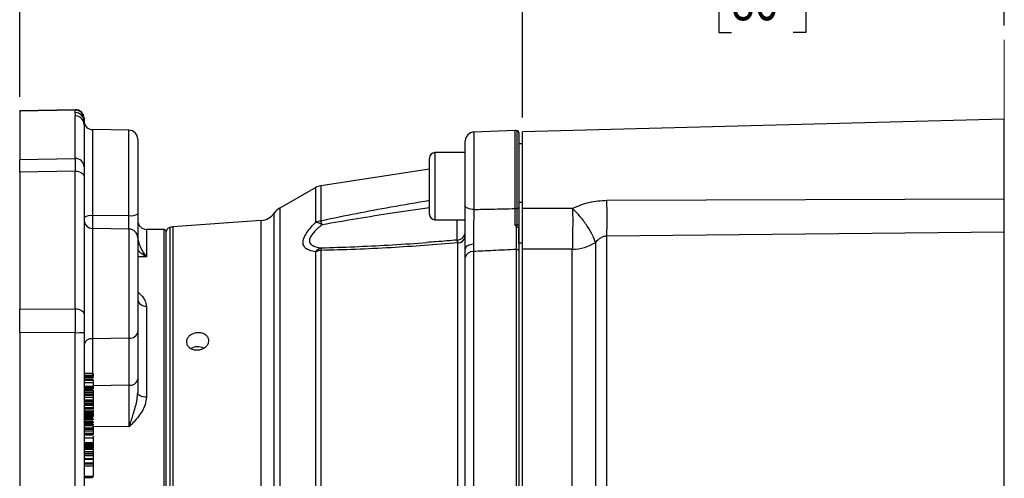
# Model space of a CAD drawing. Header units: inches. Extents: x 0.4 to 16.6, y 0.2 to 10.8.
# Tile 11 of 13: x 9.3 to 12.8, y 6.6 to 8.2. Entities that reach past the tile are written whole.
import ezdxf

# ---------------------------------------------------------------- set-up
doc = ezdxf.new("R2010")
doc.units = ezdxf.units.IN
doc.header["$MEASUREMENT"] = 0
doc.linetypes.add('CENTERX2', pattern=[0.8, 0.5, -0.1, 0.1, -0.1])
doc.layers.add('SLD-0', color=7, linetype='Continuous', lineweight=25)
doc.styles.add('SLDTEXTSTYLE0', font='TXT', dxfattribs={"width": 0.75})
doc.dimstyles.new('SLDDIMSTYLE0', dxfattribs={"dimtxt": 0.145833, "dimasz": 0.13, "dimexe": 0, "dimexo": 0.0625, "dimgap": 0.036458, "dimtad": 0, "dimtih": 1, "dimtoh": 1, "dimdec": 1, "dimlfac": 2, "dimrnd": 1e-09, "dimzin": 12, "dimdsep": 46, "dimtxsty": 'SLDTEXTSTYLE0', "dimsah": 1, "dimcen": 0.09, "dimadec": 0, "dimazin": 3, "dimtfac": 1, "dimtdec": 1, "dimtofl": 0, "dimtmove": 0, "dimatfit": 3, "dimfxl": 0, "dimfrac": 2, "dimtolj": 1, "dimtzin": 12, "dimarcsym": 0})

# ---------------------------------------------------------------- blocks, each defined once
blk = doc.blocks.new('_D_4')
at = {"layer": 'SLD-0', "color": 7}
for p, q in [((9.3488, 7.9378), (9.3488, 9.2179)), ((12.7906, 8.1877), (12.7906, 9.2179)), ((9.3488, 9.0929), (10.7343, 9.0929)), ((10.9064, 9.0929), (10.862, 9.0929)), ((10.862, 9.0929), (10.862, 8.8611)), ((11.2296, 9.0929), (11.274, 9.0929)), ((11.274, 9.0929), (11.274, 8.8611)), ((12.7906, 9.0929), (11.4017, 9.0929)), ((10.862, 8.8611), (10.9064, 8.8611)), ((11.274, 8.8611), (11.2296, 8.8611))]:
    blk.add_line(p, q, dxfattribs=at)
for points in [[(9.3488, 9.0929), (9.4788, 9.0729), (9.4788, 9.1129)], [(12.7906, 9.0929), (12.6606, 9.1129), (12.6606, 9.0729)]]:
    blk.add_solid(points, dxfattribs=at)
at = {"layer": 'SLD-0', "color": 7, "char_height": 0.14583, "attachment_point": 1, "style": 'SLDTEXTSTYLE0'}
for s, insert in [('6.9', (10.9334, 9.3104)), ('175', (10.9064, 9.0491))]:
    blk.add_mtext(s, dxfattribs=dict(at, insert=insert))
blk = doc.blocks.new('_D_5')
at = {"layer": 'SLD-0', "color": 7}
for p, q in [((11.1063, 7.8663), (11.1063, 8.52)), ((12.7906, 8.1877), (12.7906, 8.52)), ((11.1063, 8.395), (11.6645, 8.395)), ((11.8365, 8.395), (11.7922, 8.395)), ((11.7922, 8.395), (11.7922, 8.1633)), ((12.052, 8.395), (12.0964, 8.395)), ((12.0964, 8.395), (12.0964, 8.1633)), ((12.7906, 8.395), (12.2241, 8.395)), ((11.7922, 8.1633), (11.8365, 8.1633)), ((12.0964, 8.1633), (12.052, 8.1633))]:
    blk.add_line(p, q, dxfattribs=at)
for points in [[(11.1063, 8.395), (11.2363, 8.375), (11.2363, 8.415)], [(12.7906, 8.395), (12.6606, 8.415), (12.6606, 8.375)]]:
    blk.add_solid(points, dxfattribs=at)
at = {"layer": 'SLD-0', "color": 7, "char_height": 0.14583, "attachment_point": 1, "style": 'SLDTEXTSTYLE0'}
for s, insert in [('3.4', (11.8097, 8.6125)), ('86', (11.8365, 8.3513))]:
    blk.add_mtext(s, dxfattribs=dict(at, insert=insert))
blk = doc.blocks.new('_D_6')
at = {"layer": 'SLD-0', "color": 7}
for p, q in [((12.7906, 8.1877), (12.7906, 8.52)), ((14.0849, 7.5147), (14.0849, 8.52)), ((12.7906, 8.395), (13.1742, 8.395)), ((13.3462, 8.395), (13.3019, 8.395)), ((13.3019, 8.395), (13.3019, 8.1633)), ((13.5617, 8.395), (13.6061, 8.395)), ((13.6061, 8.395), (13.6061, 8.1633)), ((14.0849, 8.395), (13.7338, 8.395)), ((13.3019, 8.1633), (13.3462, 8.1633)), ((13.6061, 8.1633), (13.5617, 8.1633))]:
    blk.add_line(p, q, dxfattribs=at)
for points in [[(12.7906, 8.395), (12.9206, 8.375), (12.9206, 8.415)], [(14.0849, 8.395), (13.9549, 8.415), (13.9549, 8.375)]]:
    blk.add_solid(points, dxfattribs=at)
at = {"layer": 'SLD-0', "color": 7, "char_height": 0.14583, "attachment_point": 1, "style": 'SLDTEXTSTYLE0'}
for s, insert in [('2.6', (13.3193, 8.6125)), ('66', (13.3462, 8.3513))]:
    blk.add_mtext(s, dxfattribs=dict(at, insert=insert))
blk = doc.blocks.new('_D_7')
at = {"layer": 'SLD-0', "color": 7}
for p, q in [((12.7906, 8.1877), (12.7906, 9.2179)), ((14.6179, 6.9914), (14.6179, 9.2179)), ((12.7906, 9.0929), (13.3853, 9.0929)), ((13.5573, 9.0929), (13.5129, 9.0929)), ((13.5129, 9.0929), (13.5129, 8.8611)), ((13.7728, 9.0929), (13.8172, 9.0929)), ((13.8172, 9.0929), (13.8172, 8.8611)), ((14.6179, 9.0929), (13.9448, 9.0929)), ((13.5129, 8.8611), (13.5573, 8.8611)), ((13.8172, 8.8611), (13.7728, 8.8611))]:
    blk.add_line(p, q, dxfattribs=at)
for points in [[(12.7906, 9.0929), (12.9206, 9.0729), (12.9206, 9.1129)], [(14.6179, 9.0929), (14.4879, 9.1129), (14.4879, 9.0729)]]:
    blk.add_solid(points, dxfattribs=at)
at = {"layer": 'SLD-0', "color": 7, "char_height": 0.14583, "attachment_point": 1, "style": 'SLDTEXTSTYLE0'}
for s, insert in [('3.7', (13.5304, 9.3104)), ('93', (13.5573, 9.0491))]:
    blk.add_mtext(s, dxfattribs=dict(at, insert=insert))

msp = doc.modelspace()

# ---------------------------------------------------------------- linework, layer by layer
at = {"color": 7, "linetype": 'Continuous', "lineweight": 25}
for p, q in [((9.5433, 7.8933), (9.3488, 7.8897)), ((9.5433, 7.8914), (9.3488, 7.8878)), ((9.3488, 7.8878), (9.3488, 7.8897)), ((9.3488, 7.8878), (9.3488, 7.7197)), ((9.5433, 7.8829), (9.5433, 7.8914)), ((9.5433, 7.7229), (9.5433, 7.8712)), ((9.5738, 7.8633), (9.5738, 7.8619)), ((9.5738, 7.8619), (9.5738, 7.8533)), ((12.7906, 7.8605), (11.1063, 7.8163)), ((12.7906, 7.5818), (12.7906, 7.8605)), ((9.5738, 7.8417), (9.5738, 7.6933)), ((9.7306, 7.8215), (9.6033, 7.8238)), ((11.0813, 7.8202), (10.9363, 7.8152)), ((11.1063, 7.5495), (11.1063, 7.8163)), ((9.7613, 7.7903), (9.7613, 7.5295)), ((10.9061, 7.5581), (10.9061, 7.7839)), ((11.0938, 7.8121), (11.0938, 7.5511)), ((11.1063, 7.7745), (11.0938, 7.7745)), ((9.3488, 7.7197), (9.5433, 7.7229)), ((9.3488, 7.6753), (9.3488, 7.7197)), ((10.7814, 7.5277), (10.7814, 7.7242)), ((10.9061, 7.7432), (10.8004, 7.7432)), ((9.5433, 7.6784), (9.3488, 7.6753)), ((9.3488, 7.6753), (9.3488, 7.1962)), ((9.5433, 7.1973), (9.5433, 7.6784)), ((9.5738, 7.6933), (9.5738, 7.6595)), ((10.7814, 7.6851), (10.4009, 7.6275)), ((9.5738, 7.6595), (9.5738, 7.1784)), ((10.3835, 7.6214), (10.2583, 7.5494)), ((11.4015, 7.5766), (12.7906, 7.5818)), ((11.0938, 7.5699), (11.1063, 7.5699)), ((11.1063, 7.4272), (11.1063, 7.5495)), ((11.1063, 7.5495), (11.2816, 7.5486)), ((9.7306, 7.523), (9.6033, 7.5226)), ((9.7613, 7.5295), (9.7613, 7.4505)), ((10.193, 7.5065), (9.884, 7.4834)), ((10.8004, 7.5087), (10.9061, 7.5087)), ((9.7319, 7.4759), (9.6033, 7.4782)), ((9.8537, 7.4742), (9.792, 7.4752)), ((11.0871, 7.4833), (11.0872, 7.49)), ((11.0938, 7.4895), (11.0938, 7.4818)), ((11.0938, 7.4272), (11.0938, 7.4779)), ((9.7613, 7.446), (9.7613, 7.1174)), ((9.8613, 5.2417), (9.8613, 7.4665)), ((12.7906, 7.4655), (11.4014, 7.4515)), ((11.4014, 5.886), (11.4014, 7.4515)), ((12.7906, 5.8934), (12.7906, 7.4655)), ((10.4009, 7.4015), (10.4009, 5.809)), ((10.8806, 5.8306), (10.8806, 7.4275)), ((10.906, 7.3768), (10.9061, 7.4063)), ((10.935, 7.4231), (10.9347, 7.3977)), ((11.0854, 5.9157), (11.0854, 7.4048)), ((11.1063, 7.4272), (11.0938, 7.4272)), ((11.0938, 7.4272), (11.0938, 5.8782)), ((11.1063, 7.4068), (11.1063, 7.4272)), ((11.2805, 7.4059), (11.1063, 7.406)), ((11.1063, 5.9129), (11.1063, 7.406)), ((11.2805, 5.9153), (11.2805, 7.4059)), ((11.3615, 7.4295), (11.3615, 5.9055)), ((10.3835, 5.8116), (10.3835, 7.3965)), ((10.906, 5.9261), (10.906, 7.3768)), ((10.9347, 7.3977), (10.9347, 5.9174)), ((9.3488, 7.1962), (9.5433, 7.1973)), ((9.3488, 7.1132), (9.3488, 7.1962)), ((9.792, 7.2067), (9.792, 6.8889)), ((9.5738, 7.1784), (9.5738, 7.1154)), ((9.5433, 7.1143), (9.3488, 7.1132)), ((9.3488, 7.1132), (9.3488, 6.1457)), ((9.5433, 6.2604), (9.5433, 7.1143)), ((9.5738, 7.1154), (9.5738, 6.2614)), ((9.7319, 7.0947), (9.6033, 7.0931)), ((9.7319, 6.9303), (9.7319, 7.0947)), ((9.7613, 7.1174), (9.7613, 6.9529)), ((9.6051, 6.9716), (9.5738, 6.9716)), ((9.6051, 6.9649), (9.5738, 6.9649)), ((9.6051, 6.963), (9.5738, 6.963)), ((9.6051, 6.9594), (9.5738, 6.9594)), ((9.6051, 6.9585), (9.5738, 6.9585)), ((9.6051, 6.9577), (9.5738, 6.9577)), ((9.6051, 6.9576), (9.5738, 6.9576)), ((9.6051, 6.9573), (9.5738, 6.9573)), ((9.6051, 6.9548), (9.5738, 6.9548)), ((9.6016, 6.9719), (9.5773, 6.9719)), ((9.6016, 6.9578), (9.5773, 6.9578)), ((9.6051, 6.9716), (9.6051, 6.9649)), ((9.6051, 6.963), (9.6051, 6.9611)), ((9.6051, 6.9577), (9.6051, 6.9576)), ((9.6051, 6.9573), (9.6051, 6.9548)), ((9.7613, 6.9529), (9.7613, 6.9038)), ((9.6051, 6.9488), (9.5738, 6.9488)), ((9.6051, 6.9482), (9.5738, 6.9482)), ((9.6051, 6.9473), (9.5738, 6.9473)), ((9.6051, 6.947), (9.5738, 6.947)), ((9.6051, 6.9385), (9.5738, 6.9385)), ((9.6051, 6.9261), (9.5738, 6.9261)), ((9.6051, 6.9229), (9.5738, 6.9229)), ((9.6051, 6.9195), (9.5738, 6.9195)), ((9.6051, 6.918), (9.5738, 6.918)), ((9.6016, 6.9482), (9.5773, 6.9482)), ((9.6051, 6.9482), (9.6051, 6.9473)), ((9.6051, 6.947), (9.6051, 6.9385)), ((9.6051, 6.9261), (9.6051, 6.9229)), ((9.6051, 6.9195), (9.6051, 6.918)), ((9.7319, 6.7848), (9.7319, 6.9303)), ((9.6051, 6.9136), (9.5738, 6.9136)), ((9.6051, 6.9125), (9.5738, 6.9125)), ((9.6051, 6.9112), (9.5738, 6.9112)), ((9.6051, 6.9108), (9.5738, 6.9108)), ((9.6051, 6.9045), (9.5738, 6.9045)), ((9.6051, 6.899), (9.5738, 6.899)), ((9.6051, 6.8942), (9.5738, 6.8942)), ((9.6051, 6.8871), (9.5738, 6.8871)), ((9.6051, 6.9125), (9.6051, 6.9112)), ((9.6051, 6.9108), (9.6051, 6.9045)), ((9.6051, 6.899), (9.6051, 6.8942)), ((9.6051, 6.8871), (9.6051, 6.8786)), ((9.6051, 6.8786), (9.5738, 6.8786)), ((9.6051, 6.8756), (9.5738, 6.8756)), ((9.6051, 6.874), (9.5738, 6.874)), ((9.6051, 6.8681), (9.5738, 6.8681)), ((9.6051, 6.8626), (9.5738, 6.8626)), ((9.6051, 6.8595), (9.5738, 6.8595)), ((9.6051, 6.8512), (9.5738, 6.8512)), ((9.6051, 6.8491), (9.5738, 6.8491)), ((9.6051, 6.8756), (9.6051, 6.874)), ((9.6051, 6.8681), (9.6051, 6.8626)), ((9.6051, 6.8595), (9.6051, 6.8512)), ((9.6051, 6.8491), (9.6051, 6.8471)), ((9.6051, 6.8471), (9.5738, 6.8471)), ((9.6051, 6.84), (9.5738, 6.84)), ((9.6051, 6.837), (9.5738, 6.837)), ((9.6051, 6.8335), (9.5738, 6.8335)), ((9.6051, 6.8327), (9.5738, 6.8327)), ((9.6051, 6.832), (9.5738, 6.832)), ((9.6051, 6.8287), (9.5738, 6.8287)), ((9.6051, 6.8258), (9.5738, 6.8258)), ((9.6051, 6.8225), (9.5738, 6.8225)), ((9.6051, 6.8221), (9.5738, 6.8221)), ((9.6051, 6.8215), (9.5738, 6.8215)), ((9.6051, 6.8203), (9.5738, 6.8203)), ((9.6051, 6.8178), (9.5738, 6.8178)), ((9.6016, 6.8332), (9.5773, 6.8332)), ((9.5773, 6.8224), (9.6016, 6.8224)), ((9.6051, 6.84), (9.6051, 6.837)), ((9.6051, 6.837), (9.6051, 6.8364)), ((9.6051, 6.8335), (9.6051, 6.8327)), ((9.6051, 6.832), (9.6051, 6.8287)), ((9.6051, 6.8258), (9.6051, 6.8225)), ((9.6051, 6.8221), (9.6051, 6.8215)), ((9.6051, 6.8127), (9.5738, 6.8127)), ((9.6051, 6.8126), (9.5738, 6.8126)), ((9.6051, 6.8122), (9.5738, 6.8122)), ((9.6051, 6.8097), (9.5738, 6.8097)), ((9.6051, 6.8038), (9.5738, 6.8038)), ((9.6051, 6.8031), (9.5738, 6.8031)), ((9.6051, 6.8026), (9.5738, 6.8026)), ((9.6051, 6.8025), (9.5738, 6.8025)), ((9.6051, 6.8021), (9.5738, 6.8021)), ((9.6051, 6.7988), (9.5738, 6.7988)), ((9.6051, 6.7947), (9.5738, 6.7947)), ((9.6051, 6.791), (9.5738, 6.791)), ((9.6051, 6.7882), (9.5738, 6.7882)), ((9.6051, 6.7807), (9.5738, 6.7807)), ((9.5773, 6.7903), (9.6016, 6.7903)), ((9.7319, 6.7848), (9.6033, 6.7857)), ((9.6051, 6.8122), (9.6051, 6.8097)), ((9.6051, 6.8026), (9.6051, 6.8025)), ((9.6051, 6.8021), (9.6051, 6.7988)), ((9.6051, 6.7947), (9.6051, 6.791)), ((9.6051, 6.7888), (9.6051, 6.7882)), ((9.6051, 6.7807), (9.6051, 6.7801)), ((9.6051, 6.7801), (9.5738, 6.7801)), ((9.6051, 6.7765), (9.5738, 6.7765)), ((9.6051, 6.7758), (9.5738, 6.7758)), ((9.6051, 6.7697), (9.5738, 6.7697)), ((9.6051, 6.762), (9.5738, 6.762)), ((9.6051, 6.7586), (9.5738, 6.7586)), ((9.6051, 6.7556), (9.5738, 6.7556)), ((9.6051, 6.7765), (9.6051, 6.7758)), ((9.6051, 6.7697), (9.6051, 6.762)), ((9.6051, 6.7453), (9.5738, 6.7453)), ((9.6051, 6.7294), (9.5738, 6.7294)), ((9.6051, 6.7249), (9.5738, 6.7249)), ((9.6051, 6.7217), (9.5738, 6.7217)), ((9.6051, 6.7153), (9.5738, 6.7153)), ((9.6051, 6.714), (9.5738, 6.714)), ((9.6051, 6.7124), (9.5738, 6.7124)), ((9.6051, 6.7119), (9.5738, 6.7119)), ((9.5773, 6.721), (9.6085, 6.721)), ((9.6051, 6.7453), (9.6051, 6.7294)), ((9.6051, 6.7217), (9.6051, 6.7153)), ((9.6051, 6.714), (9.6051, 6.7124)), ((9.6051, 6.7119), (9.6051, 6.711)), ((9.6051, 6.711), (9.5738, 6.711)), ((9.6051, 6.7101), (9.5738, 6.7101)), ((9.6051, 6.7092), (9.5738, 6.7092)), ((9.6051, 6.7071), (9.5738, 6.7071)), ((9.6051, 6.7068), (9.5738, 6.7068)), ((9.6051, 6.7064), (9.5738, 6.7064)), ((9.6051, 6.6973), (9.5738, 6.6973)), ((9.6051, 6.6919), (9.5738, 6.6919)), ((9.6051, 6.6861), (9.5738, 6.6861)), ((9.6051, 6.6842), (9.5738, 6.6842)), ((9.5773, 6.7108), (9.6016, 6.7108)), ((9.5773, 6.7092), (9.6016, 6.7092)), ((9.6051, 6.711), (9.6051, 6.7101)), ((9.6051, 6.7071), (9.6051, 6.7068)), ((9.6051, 6.7064), (9.6051, 6.6973)), ((9.6051, 6.6919), (9.6051, 6.6861)), ((9.6051, 6.6842), (9.6051, 6.6734)), ((9.6051, 6.6734), (9.5738, 6.6734)), ((9.6051, 6.6581), (9.5738, 6.6581)), ((9.6051, 6.6552), (9.5738, 6.6552)), ((9.6051, 6.6475), (9.5738, 6.6475)), ((9.5773, 6.6725), (9.6016, 6.6725)), ((9.6051, 6.6734), (9.6051, 6.6581)), ((9.6051, 6.6475), (9.6051, 6.6119)), ((9.6051, 6.6119), (9.5738, 6.6119)), ((9.6051, 6.6086), (9.5738, 6.6086)), ((9.5773, 6.6085), (9.6016, 6.6085)), ((9.6051, 6.6301), (9.6085, 6.6301))]:
    msp.add_line(p, q, dxfattribs=at)
at = {"color": 8, "linetype": 'Continuous', "lineweight": 25}
for p, q in [((9.6033, 7.8238), (9.6033, 7.5226)), ((9.7306, 7.523), (9.7306, 7.8215)), ((10.9363, 7.8152), (10.9363, 7.5446)), ((11.0813, 7.5479), (11.0813, 7.8202)), ((11.0872, 7.548), (11.0872, 7.8199)), ((10.8004, 7.7432), (10.8004, 7.5087)), ((10.3835, 7.4994), (10.3835, 7.6214)), ((10.4009, 7.6275), (10.4009, 7.5049)), ((10.2583, 7.5494), (10.2583, 5.1587)), ((9.6033, 7.5226), (9.6033, 7.4782)), ((9.7306, 7.476), (9.7306, 7.523)), ((10.193, 5.2017), (10.193, 7.5065)), ((10.2389, 5.1761), (10.2389, 7.532)), ((10.8777, 7.4328), (10.8777, 7.5087)), ((9.6033, 7.4782), (9.6033, 7.0931)), ((9.7319, 7.0947), (9.7319, 7.4759)), ((9.792, 7.4752), (9.792, 7.3788)), ((9.8537, 7.059), (9.8537, 7.4742)), ((9.8731, 7.4816), (9.8731, 5.2265)), ((9.884, 7.4834), (9.884, 5.2247)), ((9.792, 7.3788), (9.7613, 7.3793)), ((9.6033, 7.0931), (9.6033, 6.9606)), ((9.8537, 5.2339), (9.8537, 7.059)), ((9.7319, 6.9303), (9.6051, 6.9286))]:
    msp.add_line(p, q, dxfattribs=at)
at = {"color": 7, "linetype": 'Continuous', "lineweight": 25, "flags": 128}
for points in [[(9.5433, 7.6784), (9.5492, 7.6781), (9.5549, 7.6771), (9.5602, 7.6754), (9.5649, 7.673), (9.5687, 7.6701), (9.5715, 7.6668), (9.5732, 7.6633), (9.5738, 7.6595)], [(10.9363, 7.5446), (10.9303, 7.5449), (10.9247, 7.5458), (10.9194, 7.547), (10.9149, 7.5487), (10.9112, 7.5507), (10.9084, 7.553), (10.9067, 7.5555), (10.9061, 7.5581)], [(11.0872, 7.548), (11.0886, 7.5482), (11.0898, 7.5484), (11.091, 7.5487), (11.092, 7.5491), (11.0928, 7.5495), (11.0933, 7.55), (11.0937, 7.5506), (11.0938, 7.5511)], [(10.935, 7.4231), (10.9292, 7.4226), (10.9238, 7.4215), (10.9188, 7.4198), (10.9144, 7.4177), (10.9109, 7.4152), (10.9083, 7.4124), (10.9067, 7.4094), (10.9061, 7.4063)], [(9.5433, 7.1973), (9.5492, 7.197), (9.5549, 7.196), (9.5602, 7.1943), (9.5649, 7.1919), (9.5687, 7.189), (9.5715, 7.1857), (9.5732, 7.1822), (9.5738, 7.1784)], [(9.792, 6.8889), (9.786, 6.8892), (9.7802, 6.8901), (9.7749, 6.8915), (9.7703, 6.8933), (9.7665, 6.8956), (9.7637, 6.8982), (9.7619, 6.9009), (9.7613, 6.9038)]]:
    msp.add_lwpolyline(points, dxfattribs=at)
at = {"color": 8, "linetype": 'Continuous', "lineweight": 25, "flags": 128}
msp.add_lwpolyline([(9.7613, 7.4505), (9.7607, 7.4522), (9.7606, 7.4523)], dxfattribs=at)
at = {"color": 7, "linetype": 'Continuous', "lineweight": 25}
for centre, radius, start, end in [((9.5438, 7.8633), 0.03, 0, 92.0456), ((9.544, 7.8617), 0.0298, 0.4521, 91.4247), ((9.544, 7.8531), 0.0298, 0.4521, 91.4247), ((9.544, 7.8415), 0.0298, 0.4521, 91.4247), ((9.6038, 7.8537), 0.03, 180, 269), ((9.7301, 7.7903), 0.0312, 0, 89), ((10.9374, 7.7839), 0.0312, 92, 180), ((11.0824, 7.789), 0.0312, 81.0288, 92), ((11.086, 7.8121), 0.00781, 0, 81.0288), ((9.544, 7.6931), 0.0298, 0.4521, 91.4247), ((10.8004, 7.7242), 0.019, 90, 180), ((10.4084, 7.578), 0.05, 98.6206, 119.8916), ((8.0338, 7.5142), 3.3682, 358.9329, 1.0605), ((10.2894, 7.4952), 0.0625, 119.8916, 143.9524), ((11.0824, 7.625), 0.0771, 269.1874, 273.6214), ((9.5964, 7.4825), 0.0406, 80.1542, 123.6621), ((9.6038, 7.5082), 0.03, 180, 269), ((9.7379, 7.5647), 0.0423, 260.1542, 303.6621), ((9.7926, 7.5065), 0.0313, 180, 269), ((10.1884, 7.5688), 0.0625, 274.2704, 323.9524), ((10.4081, 7.4518), 0.0536, 97.7079, 117.3358), ((10.2915, 7.4585), 0.1188, 15.9613, 23.0157), ((10.8004, 7.5277), 0.019, 180, 270), ((9.7313, 7.446), 0.03, 0, 89), ((9.8535, 7.4664), 0.00781, 0, 89), ((9.877, 7.4665), 0.0156, 104.4005, 180), ((9.8886, 7.421), 0.0625, 94.2704, 104.4005), ((10.3787, 7.4525), 0.0472, 55.0154, 84.2367), ((11.0887, 7.4634), 0.0266, 78.8915, 93.1794), ((10.8761, 7.4673), 0.03, 274.282, 359.9854), ((10.8798, 7.4539), 0.0264, 271.6519, 354.034), ((10.4133, 7.3731), 0.038, 101.4801, 141.874), ((10.4078, 7.3445), 0.0574, 96.9533, 115.1106), ((10.4173, 7.3981), 0.0167, 133.4614, 168.2885), ((11.0867, 7.3977), 0.00721, 10.3021, 100.4345), ((11.2805, 7.5571), 0.1511, 270.0167, 302.4251), ((10.9335, 7.3691), 0.0286, 87.4701, 164.3883), ((9.7891, 7.2347), 0.0281, 188.6452, 275.8824), ((9.551, 7.335), 0.2209, 267.9994, 275.929), ((9.6005, 7.0662), 0.027, 83.9601, 171.0883), ((9.7347, 7.1216), 0.027, 263.9601, 351.0883), ((9.9707, 7.0158), 0.0489, 64.906, 118.2503), ((9.7347, 6.9571), 0.027, 263.9601, 351.0883)]:
    msp.add_arc(centre, radius, start, end, dxfattribs=at)
at = {"color": 8, "linetype": 'Continuous', "lineweight": 25}
msp.add_ellipse((9.5438, 7.7683), major_axis=(-0.0006, 0.125), ratio=0.001152, start_param=6.108693, end_param=6.28285, dxfattribs=at)
at = {"color": 7, "linetype": 'Continuous', "lineweight": 25}
for centre, major_axis, ratio, start_param, end_param in [((9.5438, 7.5997), (-0.0005, 0.125), 0.002269, 0.174542, 0.890013), ((9.5438, 7.1187), (-0.0002, 0.125), 0.004241, 0.890142, 1.605613)]:
    msp.add_ellipse(centre, major_axis=major_axis, ratio=ratio, start_param=start_param, end_param=end_param, dxfattribs=at)
for points, knots in [([(9.5433, 7.8712), (9.5433, 7.8734), (9.5434, 7.8773), (9.5433, 7.8811), (9.5433, 7.8829)], [0, 0, 0, 0, 0.55287, 1, 1, 1, 1]), ([(9.5738, 7.8533), (9.5738, 7.8521), (9.5739, 7.8492), (9.5738, 7.8444), (9.5738, 7.8417)], [0, 0, 0, 0, 0.4469876, 1, 1, 1, 1]), ([(11.2816, 7.5486), (11.3006, 7.5567), (11.3387, 7.5729), (11.3805, 7.5753), (11.4015, 7.5766)], [0, 0, 0, 0, 0.499962, 1, 1, 1, 1]), ([(12.7906, 7.4655), (12.7906, 7.4731), (12.7906, 7.4909), (12.7906, 7.5273), (12.7906, 7.5598), (12.7906, 7.5777), (12.7906, 7.5818)], [0, 0, 0, 0, 0.246613, 0.575057, 0.903498, 1, 1, 1, 1]), ([(10.9061, 7.4063), (10.9061, 7.4093), (10.9061, 7.4272), (10.9061, 7.4643), (10.9061, 7.5148), (10.9061, 7.5446), (10.9061, 7.5581)], [0, 0, 0, 0, 0.067291, 0.398, 0.728909, 1, 1, 1, 1]), ([(10.9363, 7.5446), (10.9361, 7.5338), (10.9357, 7.51), (10.9352, 7.4696), (10.935, 7.4399), (10.935, 7.4255), (10.935, 7.4231)], [0, 0, 0, 0, 0.271237, 0.602164, 0.932744, 1, 1, 1, 1]), ([(10.9363, 7.5446), (10.9567, 7.5451), (11.0051, 7.5461), (11.0534, 7.5472), (11.0813, 7.5479)], [0, 0, 0, 0, 0.4232733, 1, 1, 1, 1]), ([(11.0805, 7.4915), (11.0805, 7.4967), (11.0807, 7.516), (11.081, 7.5344), (11.0813, 7.5479)], [0, 0, 0, 0, 0.270251, 1, 1, 1, 1]), ([(11.0872, 7.49), (11.0872, 7.5042), (11.0872, 7.5242), (11.0872, 7.5427), (11.0872, 7.548)], [0, 0, 0, 0, 0.710596, 1, 1, 1, 1]), ([(11.0938, 7.5511), (11.0938, 7.5455), (11.0938, 7.5259), (11.0938, 7.5046), (11.0938, 7.4895)], [0, 0, 0, 0, 0.289375, 1, 1, 1, 1]), ([(11.1063, 7.406), (11.1063, 7.4164), (11.1063, 7.4372), (11.1063, 7.4781), (11.1063, 7.5171), (11.1063, 7.5399), (11.1063, 7.5495)], [0, 0, 0, 0, 0.268628, 0.53726, 0.805824, 1, 1, 1, 1]), ([(11.2816, 7.5486), (11.2817, 7.5336), (11.2819, 7.5085), (11.2817, 7.4691), (11.2813, 7.4343), (11.2808, 7.4153), (11.2805, 7.4059)], [0, 0, 0, 0, 0.30035, 0.499876, 0.756118, 1, 1, 1, 1]), ([(11.3615, 7.4295), (11.3587, 7.4376), (11.353, 7.4543), (11.3338, 7.4862), (11.3092, 7.5195), (11.2906, 7.5391), (11.2816, 7.5486)], [0, 0, 0, 0, 0.243136, 0.5, 0.756864, 1, 1, 1, 1]), ([(10.3835, 7.3965), (10.3758, 7.398), (10.3571, 7.4015), (10.3401, 7.4146), (10.3379, 7.4355), (10.3487, 7.4607), (10.3667, 7.4827), (10.3807, 7.4967), (10.3835, 7.4994)], [0, 0, 0, 0, 0.162337, 0.395787, 0.554182, 0.711926, 0.942817, 1, 1, 1, 1]), ([(10.4058, 7.4911), (10.403, 7.4889), (10.3895, 7.478), (10.3715, 7.4606), (10.3607, 7.4409), (10.3614, 7.4311), (10.3658, 7.4225), (10.3731, 7.4175), (10.3878, 7.4125), (10.3981, 7.4112), (10.4058, 7.4103)], [0, 0, 0, 0, 0.060426, 0.295827, 0.448101, 0.575654, 0.598782, 0.771911, 0.830481, 1, 1, 1, 1]), ([(11.0855, 7.4842), (11.0854, 7.4843), (11.0836, 7.4866), (11.0819, 7.489), (11.0805, 7.4914), (11.0805, 7.4915)], [0, 0, 0, 0, 0.066377, 0.9799136, 1, 1, 1, 1]), ([(11.0805, 7.4915), (11.0807, 7.4914), (11.0824, 7.4906), (11.0847, 7.49), (11.0867, 7.49), (11.0872, 7.49)], [0, 0, 0, 0, 0.122007, 0.78766, 1, 1, 1, 1]), ([(11.0854, 7.4048), (11.0854, 7.4152), (11.0854, 7.4359), (11.0855, 7.4657), (11.0855, 7.4818), (11.0855, 7.4842)], [0, 0, 0, 0, 0.46098, 0.92197, 1, 1, 1, 1]), ([(11.0855, 7.4842), (11.0857, 7.484), (11.086, 7.4836), (11.0866, 7.4833), (11.087, 7.4833), (11.0871, 7.4833)], [0, 0, 0, 0, 0.389404, 0.782582, 1, 1, 1, 1]), ([(11.0871, 7.4833), (11.088, 7.4832), (11.0897, 7.4831), (11.0918, 7.4828), (11.0933, 7.4824), (11.0938, 7.482), (11.0938, 7.4818), (11.0938, 7.4818), (11.0938, 7.4818)], [0, 0, 0, 0, 0.2351758, 0.4703331, 0.7059778, 0.9423171, 0.9813475, 1, 1, 1, 1]), ([(11.0938, 7.4818), (11.0938, 7.4798), (11.0938, 7.4632), (11.0938, 7.4321), (11.0938, 7.41), (11.0938, 7.399)], [0, 0, 0, 0, 0.0626257, 0.5313083, 1, 1, 1, 1]), ([(9.7613, 7.4505), (9.7619, 7.4443), (9.7634, 7.4286), (9.7746, 7.4035), (9.7851, 7.3875), (9.792, 7.3789), (9.792, 7.3788)], [0, 0, 0, 0, 0.18677, 0.481106, 0.997324, 1, 1, 1, 1]), ([(10.8784, 7.4377), (10.8538, 7.4355), (10.8184, 7.4324), (10.7831, 7.4301), (10.7724, 7.4294)], [0, 0, 0, 0, 0.696425, 1, 1, 1, 1]), ([(11.4014, 7.4515), (11.3975, 7.4512), (11.3897, 7.4505), (11.3752, 7.4436), (11.367, 7.4351), (11.3615, 7.4295)], [0, 0, 0, 0, 0.249707, 0.501478, 1, 1, 1, 1]), ([(10.8806, 7.4275), (10.8025, 7.4216), (10.6832, 7.4126), (10.5232, 7.4044), (10.4417, 7.4025), (10.4009, 7.4015)], [0, 0, 0, 0, 0.4863381, 0.7430046, 1, 1, 1, 1]), ([(10.4172, 7.4107), (10.4952, 7.4136), (10.6135, 7.4179), (10.7326, 7.4264), (10.7733, 7.4293)], [0, 0, 0, 0, 0.658517, 1, 1, 1, 1]), ([(11.0854, 7.4048), (11.0578, 7.4035), (11.0076, 7.4011), (10.9573, 7.3987), (10.9347, 7.3977)], [0, 0, 0, 0, 0.549647, 1, 1, 1, 1]), ([(9.949, 7.1078), (9.9529, 7.1096), (9.9608, 7.1131), (9.9743, 7.1143), (9.9873, 7.1125), (9.9984, 7.1073), (10.0064, 7.0996), (10.0104, 7.09), (10.0098, 7.0797), (10.005, 7.0698), (9.9962, 7.0615), (9.9846, 7.0557), (9.9714, 7.0531), (9.9581, 7.054), (9.9462, 7.0585), (9.9371, 7.0658), (9.9318, 7.0751), (9.9309, 7.0853), (9.9345, 7.0953), (9.9411, 7.103), (9.9468, 7.1065), (9.949, 7.1078)], [0, 0, 0, 0, 0.053739, 0.107473, 0.161312, 0.215262, 0.269172, 0.322856, 0.376266, 0.429569, 0.48302, 0.536749, 0.590679, 0.644618, 0.698433, 0.752112, 0.805712, 0.859285, 0.912853, 0.966422, 1, 1, 1, 1]), ([(9.6051, 6.9649), (9.6051, 6.9645), (9.6051, 6.9637), (9.6051, 6.9632), (9.6051, 6.963)], [0, 0, 0, 0, 0.5, 1, 1, 1, 1]), ([(9.6051, 6.9576), (9.6051, 6.9576), (9.6051, 6.9575), (9.6051, 6.9574), (9.6051, 6.9574), (9.6051, 6.9573), (9.6051, 6.9573)], [0, 0, 0, 0, 0.26524, 0.500297, 0.735192, 1, 1, 1, 1]), ([(9.6051, 6.9473), (9.6051, 6.9473), (9.6051, 6.9472), (9.6051, 6.9472), (9.6051, 6.9471), (9.6051, 6.9471), (9.6051, 6.947), (9.6051, 6.947), (9.6051, 6.947)], [0, 0, 0, 0, 0.2690612, 0.3873278, 0.5003026, 0.613234, 0.7313762, 1, 1, 1, 1]), ([(9.6051, 6.9385), (9.6051, 6.9377), (9.6051, 6.9361), (9.6051, 6.9329), (9.6051, 6.9294), (9.6051, 6.9272), (9.6051, 6.9261)], [0, 0, 0, 0, 0.25001, 0.5, 0.74999, 1, 1, 1, 1]), ([(9.6051, 6.9229), (9.6051, 6.9226), (9.6051, 6.922), (9.6051, 6.9211), (9.6051, 6.9202), (9.6051, 6.9197), (9.6051, 6.9195)], [0, 0, 0, 0, 0.249965, 0.49987, 0.747048, 1, 1, 1, 1]), ([(9.5738, 6.9112), (9.5738, 6.9112), (9.5738, 6.9112), (9.5738, 6.9111), (9.5738, 6.911), (9.5738, 6.911), (9.5738, 6.9109), (9.5738, 6.9109), (9.5738, 6.9108), (9.5738, 6.9108), (9.5738, 6.9108)], [0, 0, 0, 0, 0.142842, 0.269309, 0.386233, 0.502143, 0.6278, 0.748655, 0.870761, 1, 1, 1, 1]), ([(9.6051, 6.9127), (9.6051, 6.913), (9.6051, 6.9135), (9.6051, 6.9137), (9.6051, 6.9134), (9.6051, 6.9128), (9.6051, 6.9125)], [0, 0, 0, 0, 0.2492929, 0.499918, 0.7489819, 1, 1, 1, 1]), ([(9.6051, 6.9112), (9.6051, 6.9112), (9.6051, 6.9112), (9.6051, 6.9111), (9.6051, 6.911), (9.6051, 6.911), (9.6051, 6.9109), (9.6051, 6.9109), (9.6051, 6.9108), (9.6051, 6.9108), (9.6051, 6.9108)], [0, 0, 0, 0, 0.127118, 0.248554, 0.369998, 0.497138, 0.611994, 0.72845, 0.855451, 1, 1, 1, 1]), ([(9.6051, 6.9045), (9.6051, 6.9042), (9.6051, 6.9036), (9.6051, 6.9021), (9.6051, 6.9005), (9.6051, 6.8995), (9.6051, 6.899)], [0, 0, 0, 0, 0.250021, 0.5, 0.749979, 1, 1, 1, 1]), ([(9.6051, 6.8942), (9.6051, 6.8937), (9.6051, 6.8926), (9.6051, 6.8907), (9.6051, 6.8888), (9.6051, 6.8877), (9.6051, 6.8871)], [0, 0, 0, 0, 0.249343, 0.499958, 0.749024, 1, 1, 1, 1]), ([(9.7319, 6.7848), (9.7319, 6.7849), (9.7321, 6.7856), (9.733, 6.7883), (9.7383, 6.8044), (9.7478, 6.8354), (9.759, 6.8726), (9.7607, 6.896), (9.7613, 6.9038)], [0, 0, 0, 0, 0.0024849, 0.0188718, 0.0728962, 0.4357338, 0.8127073, 1, 1, 1, 1]), ([(9.792, 6.8889), (9.791, 6.88), (9.7881, 6.8561), (9.765, 6.8208), (9.7431, 6.7969), (9.7319, 6.7849), (9.7319, 6.7848)], [0, 0, 0, 0, 0.226714, 0.610488, 0.998062, 1, 1, 1, 1]), ([(9.6051, 6.8786), (9.6051, 6.878), (9.6051, 6.8769), (9.6051, 6.876), (9.6051, 6.8756)], [0, 0, 0, 0, 0.5, 1, 1, 1, 1]), ([(9.6051, 6.874), (9.6051, 6.8736), (9.6051, 6.8728), (9.6051, 6.8712), (9.6051, 6.8695), (9.6051, 6.8686), (9.6051, 6.8681)], [0, 0, 0, 0, 0.250024, 0.5, 0.749976, 1, 1, 1, 1]), ([(9.6051, 6.8626), (9.6051, 6.8624), (9.6051, 6.862), (9.6051, 6.8612), (9.6051, 6.8603), (9.6051, 6.8598), (9.6051, 6.8595)], [0, 0, 0, 0, 0.249326, 0.499863, 0.746457, 1, 1, 1, 1]), ([(9.6051, 6.8512), (9.6051, 6.8509), (9.6051, 6.8504), (9.6051, 6.8498), (9.6051, 6.8494), (9.6051, 6.8492), (9.6051, 6.8491)], [0, 0, 0, 0, 0.249328, 0.49987, 0.746462, 1, 1, 1, 1]), ([(9.6051, 6.8434), (9.6051, 6.8431), (9.6051, 6.842), (9.6051, 6.8408), (9.6051, 6.84)], [0, 0, 0, 0, 0.331252, 1, 1, 1, 1]), ([(9.6051, 6.8287), (9.6051, 6.8285), (9.6051, 6.8281), (9.6051, 6.8273), (9.6051, 6.8265), (9.6051, 6.826), (9.6051, 6.8258)], [0, 0, 0, 0, 0.24933, 0.499876, 0.746466, 1, 1, 1, 1]), ([(9.6051, 6.8031), (9.6051, 6.8031), (9.6051, 6.8033), (9.6051, 6.8029), (9.6051, 6.8026)], [0, 0, 0, 0, 0.059965, 1, 1, 1, 1]), ([(9.6051, 6.8025), (9.6051, 6.8025), (9.6051, 6.8025), (9.6051, 6.8024), (9.6051, 6.8024), (9.6051, 6.8023), (9.6051, 6.8022), (9.6051, 6.8021), (9.6051, 6.8021), (9.6051, 6.8021), (9.6051, 6.8021)], [0, 0, 0, 0, 0.129243, 0.247583, 0.365537, 0.493716, 0.611712, 0.72436, 0.849325, 1, 1, 1, 1]), ([(9.6051, 6.7842), (9.6051, 6.7837), (9.6051, 6.7825), (9.6051, 6.7814), (9.6051, 6.7807)], [0, 0, 0, 0, 0.4091603, 1, 1, 1, 1]), ([(9.6051, 6.7801), (9.6051, 6.7798), (9.6051, 6.7791), (9.6051, 6.7781), (9.6051, 6.7772), (9.6051, 6.7767), (9.6051, 6.7765)], [0, 0, 0, 0, 0.2499608, 0.499856, 0.7470368, 1, 1, 1, 1]), ([(9.6051, 6.7758), (9.6051, 6.7754), (9.6051, 6.7746), (9.6051, 6.7731), (9.6051, 6.7714), (9.6051, 6.7703), (9.6051, 6.7697)], [0, 0, 0, 0, 0.249341, 0.499945, 0.749004, 1, 1, 1, 1]), ([(9.6051, 6.762), (9.6051, 6.7617), (9.6051, 6.761), (9.6051, 6.76), (9.6051, 6.7591), (9.6051, 6.7588), (9.6051, 6.7586)], [0, 0, 0, 0, 0.2499562, 0.4998408, 0.7470248, 1, 1, 1, 1]), ([(9.6051, 6.7522), (9.6051, 6.7518), (9.6051, 6.751), (9.6051, 6.7496), (9.6051, 6.7481), (9.6051, 6.7466), (9.6051, 6.7458), (9.6051, 6.7453)], [0, 0, 0, 0, 0.156179, 0.364559, 0.577989, 0.787558, 1, 1, 1, 1]), ([(9.6051, 6.7294), (9.6051, 6.729), (9.6051, 6.7283), (9.6051, 6.727), (9.6051, 6.7258), (9.6051, 6.7252), (9.6051, 6.7249)], [0, 0, 0, 0, 0.249576, 0.5003, 0.750126, 1, 1, 1, 1]), ([(9.6051, 6.7124), (9.6051, 6.7123), (9.6051, 6.7121), (9.6051, 6.712), (9.6051, 6.7119)], [0, 0, 0, 0, 0.5, 1, 1, 1, 1]), ([(9.6051, 6.7101), (9.6051, 6.71), (9.6051, 6.7097), (9.6051, 6.7094), (9.6051, 6.7092)], [0, 0, 0, 0, 0.500049, 1, 1, 1, 1]), ([(9.6051, 6.7068), (9.6051, 6.7068), (9.6051, 6.7067), (9.6051, 6.7066), (9.6051, 6.7065), (9.6051, 6.7065), (9.6051, 6.7064), (9.6051, 6.7064)], [0, 0, 0, 0, 0.248433, 0.496851, 0.610583, 0.727631, 1, 1, 1, 1]), ([(9.6051, 6.6973), (9.6051, 6.697), (9.6051, 6.6965), (9.6051, 6.6952), (9.6051, 6.6936), (9.6051, 6.6925), (9.6051, 6.6919)], [0, 0, 0, 0, 0.249337, 0.499942, 0.74901, 1, 1, 1, 1]), ([(9.6051, 6.6861), (9.6051, 6.6857), (9.6051, 6.685), (9.6051, 6.6844), (9.6051, 6.6842)], [0, 0, 0, 0, 0.5, 1, 1, 1, 1]), ([(9.6051, 6.6581), (9.6051, 6.6578), (9.6051, 6.6573), (9.6051, 6.6565), (9.6051, 6.6558), (9.6051, 6.6554), (9.6051, 6.6552)], [0, 0, 0, 0, 0.250062, 0.500193, 0.747426, 1, 1, 1, 1]), ([(9.6051, 6.6552), (9.6051, 6.6541), (9.6051, 6.6519), (9.6051, 6.649), (9.6051, 6.6475)], [0, 0, 0, 0, 0.499997, 1, 1, 1, 1])]:
    msp.add_open_spline(points, degree=3, knots=knots, dxfattribs=at)
at = {"color": 8, "linetype": 'Continuous', "lineweight": 25}
for points, knots in [([(10.4009, 7.5049), (10.4026, 7.5053), (10.4838, 7.5232), (10.6106, 7.5479), (10.7364, 7.5694), (10.7814, 7.577)], [0, 0, 0, 0, 0.0134255, 0.6468449, 1, 1, 1, 1]), ([(10.7814, 7.5499), (10.738, 7.5439), (10.6123, 7.5265), (10.4875, 7.5051), (10.4058, 7.4911)], [0, 0, 0, 0, 0.345339, 1, 1, 1, 1]), ([(10.8806, 7.4275), (10.8805, 7.429), (10.8801, 7.4336), (10.8794, 7.4375), (10.8787, 7.4369), (10.8785, 7.4367)], [0, 0, 0, 0, 0.250335, 0.777294, 1, 1, 1, 1]), ([(9.792, 7.3788), (9.792, 7.3789), (9.7813, 7.3842), (9.7713, 7.3932), (9.7613, 7.4022)], [0, 0, 0, 0, 0.005851, 1, 1, 1, 1]), ([(10.4058, 7.4103), (10.4073, 7.4103), (10.4111, 7.4104), (10.4149, 7.4106), (10.4172, 7.4107)], [0, 0, 0, 0, 0.404496, 1, 1, 1, 1]), ([(9.7613, 7.2561), (9.7623, 7.2554), (9.7738, 7.2469), (9.788, 7.2306), (9.7909, 7.2132), (9.792, 7.2067)], [0, 0, 0, 0, 0.051783, 0.647865, 1, 1, 1, 1])]:
    msp.add_open_spline(points, degree=3, knots=knots, dxfattribs=at)
at = {"color": 7, "linetype": 'Continuous', "lineweight": 25}
msp.add_open_spline([(9.6051, 6.7153), (9.6051, 6.715), (9.6051, 6.7146), (9.6051, 6.7142), (9.6051, 6.714)], degree=3, dxfattribs=at)
at = {"layer": 'SLD-0', "color": 7, "linetype": 'CENTERX2', "lineweight": 18, "ltscale": 2}
msp.add_line((12.7906, 8.1377), (12.7906, 3.8677), dxfattribs=at)

# ---------------------------------------------------------------- dimensions: what is measured, and where the dimension line sits
at = {"layer": 'SLD-0', "color": 7}
for base, p1, p2, picture, middle in [((9.3488, 9.0929), (12.7906, 8.1377), (9.3488, 7.8878), '_D_4', (11.068, 9.0929)), ((12.7906, 9.0929), (14.6179, 6.9414), (12.7906, 8.1377), '_D_7', (13.6651, 9.0929)), ((12.7906, 8.395), (11.1063, 7.8163), (12.7906, 8.1377), '_D_5', (11.9443, 8.395)), ((12.7906, 8.395), (14.0849, 7.4647), (12.7906, 8.1377), '_D_6', (13.454, 8.395))]:
    dim = msp.add_linear_dim(base=base, p1=p1, p2=p2, dimstyle='SLDDIMSTYLE0', dxfattribs=at)
    dim.commit()
    dim.dimension.update_dxf_attribs({"geometry": picture, "text_midpoint": middle, "dimtype": 160})

doc.saveas('drawing.dxf')
